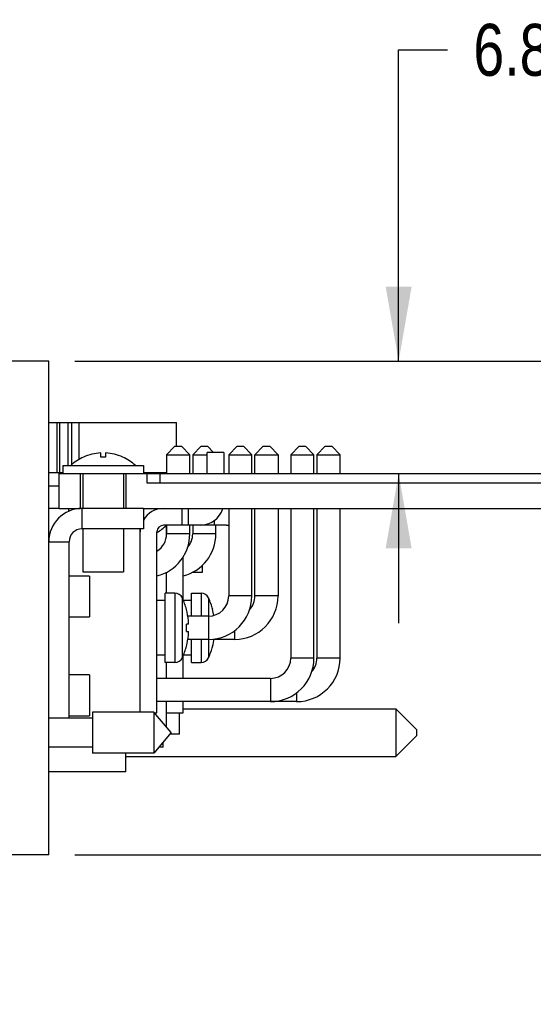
# Model space of a CAD drawing. Header units: inches. Extents: x 0 to 34, y 0 to 22.
# Tile 31 of 42: x 14.5 to 15.8, y 16.9 to 19.2. Entities that reach past the tile are written whole.
import ezdxf

# ---------------------------------------------------------------- set-up
doc = ezdxf.new("R2010")
doc.units = ezdxf.units.IN
doc.header["$LTSCALE"] = 1.87
doc.header["$MEASUREMENT"] = 0
doc.layers.get('0').update_dxf_attribs({"linetype": 'CONTINUOUS'})
doc.layers.add('02___PRT_ALL_AXES', color=7, linetype='CONTINUOUS')
doc.layers.add('DIMENSIONS', color=7, linetype='CONTINUOUS')
doc.styles.get("Standard").update_dxf_attribs({"font": 'txt', "width": 0.8})
doc.dimstyles.new('DIMSTYLE_1', dxfattribs={"dimtxt": 0.125, "dimasz": 0.18, "dimexe": 0.125, "dimexo": 0.0625, "dimgap": 0.0625, "dimtad": 0, "dimtih": 1, "dimtoh": 1, "dimzin": 0, "dimdsep": 46, "dimtxsty": 'STANDARD', "dimblk": '_FILLED', "dimblk1": '_FILLED', "dimblk2": '_FILLED', "dimcen": 0.09, "dimazin": 0, "dimtp": 0.01, "dimtm": 0.01, "dimtfac": 1, "dimtofl": 0, "dimtmove": 0, "dimatfit": 3, "dimldrblk": '_FILLED', "dimfxl": 1, "dimtolj": 1, "dimtzin": 0, "dimarcsym": 0})

# ---------------------------------------------------------------- blocks, each defined once
blk = doc.blocks.new('_FILLED')
at = {"color": 0, "linetype": 'BYBLOCK'}
blk.add_solid([(0, 0), (-1, 0.174), (-1, -0.174)], dxfattribs=at)
blk = doc.blocks.new('*D1')
at = {"layer": 'DIMENSIONS', "color": 2, "linetype": 'CONTINUOUS'}
for p, q in [((15.4446, 18.4076), (15.4446, 19.1576)), ((15.4446, 19.1576), (15.5621, 19.1576)), ((14.664, 18.4076), (15.5696, 18.4076)), ((15.4446, 18.1373), (15.4446, 17.7773))]:
    blk.add_line(p, q, dxfattribs=at)
at = {"layer": 'DIMENSIONS', "color": 2, "linetype": 'CONTINUOUS', "xscale": 0.18, "yscale": 0.18, "zscale": 0.18}
for p, rotation in [((15.4446, 18.4076), 270), ((15.4446, 18.1373), 90)]:
    blk.add_blockref('_FILLED', p, dxfattribs=dict(at, rotation=rotation))
at = {"layer": 'DIMENSIONS', "color": 2, "linetype": 'CONTINUOUS', "insert": (15.6246, 19.2201), "char_height": 0.125, "width": 1.125, "attachment_point": 1, "line_spacing_factor": 0.9}
blk.add_mtext('6.87{\\ftxt.shx;\\W1.000000;\\H0.125000; }[.270]', dxfattribs=at)
blk = doc.blocks.new('*D2')
at = {"layer": 'DIMENSIONS', "color": 2, "linetype": 'CONTINUOUS'}
for p, q in [((26.9322, 18.4076), (26.9322, 19.0354)), ((26.9322, 19.0354), (27.0497, 19.0354)), ((14.664, 18.4076), (27.0572, 18.4076)), ((26.0829, 18.2157), (27.0572, 18.2157)), ((26.9322, 18.2157), (26.9322, 17.8557))]:
    blk.add_line(p, q, dxfattribs=at)
at = {"layer": 'DIMENSIONS', "color": 2, "linetype": 'CONTINUOUS', "xscale": 0.18, "yscale": 0.18, "zscale": 0.18}
for p, rotation in [((26.9322, 18.4076), 270), ((26.9322, 18.2157), 90)]:
    blk.add_blockref('_FILLED', p, dxfattribs=dict(at, rotation=rotation))
at = {"layer": 'DIMENSIONS', "color": 2, "linetype": 'CONTINUOUS', "insert": (27.1122, 19.0979), "char_height": 0.125, "width": 1.125, "attachment_point": 1, "line_spacing_factor": 0.9}
blk.add_mtext('4.88{\\ftxt.shx;\\W1.000000;\\H0.125000; }[.192]', dxfattribs=at)
blk = doc.blocks.new('*D3')
at = {"layer": 'DIMENSIONS', "color": 2, "linetype": 'CONTINUOUS'}
for p, q in [((27.6822, 17.6113), (27.6822, 17.9713)), ((26.0526, 17.6113), (27.8072, 17.6113)), ((14.664, 17.2194), (27.8072, 17.2194)), ((27.6822, 17.2194), (27.6822, 16.8594))]:
    blk.add_line(p, q, dxfattribs=at)
at = {"layer": 'DIMENSIONS', "color": 2, "linetype": 'CONTINUOUS', "xscale": 0.18, "yscale": 0.18, "zscale": 0.18}
for p, rotation in [((27.6822, 17.6113), 270), ((27.6822, 17.2194), 90)]:
    blk.add_blockref('_FILLED', p, dxfattribs=dict(at, rotation=rotation))
at = {"layer": 'DIMENSIONS', "color": 2, "linetype": 'CONTINUOUS', "insert": (27.6822, 17.4778), "char_height": 0.125, "width": 1.125, "attachment_point": 2, "line_spacing_factor": 0.9}
blk.add_mtext('9.95{\\ftxt.shx;\\W1.000000;\\H0.125000; }[.392]', dxfattribs=at)

msp = doc.modelspace()

# ---------------------------------------------------------------- linework, layer by layer
at = {"color": 7, "linetype": 'CONTINUOUS'}
for p, q in [((14.6015, 18.4076), (14.5031, 18.4076)), ((14.6015, 17.2194), (14.6015, 18.4076)), ((14.6015, 18.2603), (14.9091, 18.2603)), ((14.6207, 18.2603), (14.6207, 18.1393)), ((14.6281, 18.1393), (14.6281, 18.2603)), ((14.6481, 18.157), (14.6481, 18.2603)), ((14.6561, 18.2603), (14.6561, 18.158)), ((14.6737, 18.2603), (14.6737, 18.1708)), ((14.9091, 18.2029), (14.9091, 18.2603)), ((14.7266, 18.1769), (14.7266, 18.187)), ((14.7385, 18.187), (14.7385, 18.1769)), ((14.8854, 18.1828), (14.9055, 18.2029)), ((14.9055, 18.2029), (14.9212, 18.2029)), ((14.9413, 18.1828), (14.9212, 18.2029)), ((14.9484, 18.1828), (14.9685, 18.2029)), ((14.9685, 18.2029), (14.9842, 18.2029)), ((14.983, 18.1373), (14.983, 18.1883)), ((15.0232, 18.1883), (14.983, 18.1883)), ((14.9988, 18.1883), (14.9842, 18.2029)), ((15.0232, 18.1883), (15.0232, 18.1373)), ((15.035, 18.1828), (15.0551, 18.2029)), ((15.0551, 18.2029), (15.0708, 18.2029)), ((15.0909, 18.1828), (15.0708, 18.2029)), ((15.0862, 18.1883), (15.0854, 18.1883)), ((15.0862, 18.1883), (15.0862, 18.1875)), ((15.098, 18.1828), (15.1181, 18.2029)), ((15.1181, 18.2029), (15.1338, 18.2029)), ((15.1539, 18.1828), (15.1338, 18.2029)), ((15.1846, 18.1828), (15.2047, 18.2029)), ((15.2047, 18.2029), (15.2204, 18.2029)), ((15.2405, 18.1828), (15.2204, 18.2029)), ((15.2476, 18.1828), (15.2677, 18.2029)), ((15.2677, 18.2029), (15.2834, 18.2029)), ((15.3035, 18.1828), (15.2834, 18.2029)), ((14.6853, 18.1769), (14.6853, 18.1771)), ((14.7798, 18.1771), (14.7798, 18.1769)), ((14.8854, 18.1828), (14.8854, 18.1373)), ((14.8854, 18.1828), (14.9413, 18.1828)), ((14.9413, 18.1373), (14.9413, 18.1828)), ((14.9484, 18.1828), (14.9484, 18.1373)), ((14.9484, 18.1828), (14.983, 18.1828)), ((15.035, 18.1828), (15.035, 18.1373)), ((15.035, 18.1828), (15.0909, 18.1828)), ((15.0909, 18.1373), (15.0909, 18.1828)), ((15.098, 18.1373), (15.098, 18.1828)), ((15.098, 18.1828), (15.1539, 18.1828)), ((15.1539, 18.1828), (15.1539, 18.1373)), ((15.1846, 18.1828), (15.1846, 18.1373)), ((15.1846, 18.1828), (15.2405, 18.1828)), ((15.2405, 18.1373), (15.2405, 18.1828)), ((15.2476, 18.1828), (15.2476, 18.1373)), ((15.2476, 18.1828), (15.3035, 18.1828)), ((15.3035, 18.1373), (15.3035, 18.1828)), ((14.6351, 18.1393), (14.6015, 18.1393)), ((14.6267, 18.0533), (14.6267, 18.1373)), ((14.6351, 18.157), (14.6351, 18.1373)), ((14.6351, 18.157), (14.83, 18.157)), ((14.6474, 18.1373), (26.1822, 18.1373)), ((14.6833, 18.1373), (14.6833, 18.0533)), ((14.7818, 18.1373), (14.7818, 18.0533)), ((14.83, 18.157), (14.83, 18.1373)), ((14.8854, 18.1393), (14.83, 18.1393)), ((14.8378, 18.1373), (14.8378, 18.1153)), ((14.8401, 18.1373), (14.8401, 18.1393)), ((14.8693, 18.1373), (14.8693, 18.1153)), ((14.8378, 18.1153), (25.7252, 18.1153)), ((14.6015, 18.1075), (14.6267, 18.1075)), ((14.6267, 18.0533), (14.6015, 18.0533)), ((14.6488, 18.0533), (14.6488, 18.0459)), ((14.6815, 18.0533), (14.6815, 18.0043)), ((14.8295, 18.0533), (14.8295, 18.0043)), ((14.922, 18.0533), (14.922, 18.0131)), ((14.9382, 18.0131), (14.9382, 18.0533)), ((15.035, 18.0533), (15.035, 17.8426)), ((15.0909, 17.8426), (15.0909, 18.0533)), ((15.098, 17.8426), (15.098, 18.0533)), ((15.1539, 18.0533), (15.1539, 17.8426)), ((15.1846, 18.0533), (15.1846, 17.693)), ((15.2405, 17.693), (15.2405, 18.0533)), ((15.2476, 18.0533), (15.2476, 17.693)), ((15.3035, 17.693), (15.3035, 18.0533)), ((14.8297, 18.0253), (14.8295, 18.0253)), ((15.0012, 18.0131), (15.0012, 18.0253)), ((14.8295, 18.0043), (14.6815, 18.0043)), ((14.6833, 18.0043), (14.6833, 17.901)), ((14.7818, 18.0043), (14.7818, 17.901)), ((14.822, 17.5627), (14.822, 18.0043)), ((14.8622, 17.5611), (14.8622, 17.997)), ((15.0299, 18.0131), (14.8783, 18.0131)), ((14.885, 17.9893), (14.885, 18.0131)), ((14.8854, 18.0131), (14.8854, 17.9922)), ((14.9413, 17.9922), (14.9413, 18.0131)), ((14.9484, 18.0131), (14.9484, 17.9922)), ((14.985, 18.0165), (14.985, 18.0131)), ((15.0043, 17.9922), (15.0043, 18.0131)), ((14.6015, 17.9733), (14.6505, 17.9733)), ((14.6505, 17.5485), (14.6505, 17.9733)), ((14.9413, 17.9922), (14.8854, 17.9922)), ((15.0043, 17.9922), (14.9484, 17.9922)), ((14.9252, 17.8336), (14.9252, 17.9376)), ((14.6833, 17.901), (14.7818, 17.901)), ((14.885, 17.8493), (14.885, 17.8998)), ((14.9715, 17.8995), (14.9476, 17.8995)), ((14.9715, 17.9171), (14.9715, 17.8995)), ((14.7, 17.8905), (14.6505, 17.8905)), ((14.7, 17.8905), (14.7, 17.7921)), ((14.8821, 17.8317), (14.8622, 17.8317)), ((14.8821, 17.6824), (14.8821, 17.8493)), ((14.9055, 17.8493), (14.8821, 17.8493)), ((14.9055, 17.8493), (14.9055, 17.6824)), ((14.9233, 17.8379), (14.9233, 17.6938)), ((14.9452, 17.8318), (14.9259, 17.8318)), ((14.9452, 17.7938), (14.9452, 17.8493)), ((14.9452, 17.8493), (14.9686, 17.8493)), ((14.9686, 17.8493), (14.9686, 17.7938)), ((14.9865, 17.8379), (14.9865, 17.7938)), ((15.0909, 17.8426), (15.035, 17.8426)), ((15.1539, 17.8426), (15.098, 17.8426)), ((14.9334, 17.8102), (14.9331, 17.8102)), ((14.9965, 17.8102), (14.9963, 17.8102)), ((14.6505, 17.7921), (14.7, 17.7921)), ((14.9862, 17.7938), (14.9366, 17.7938)), ((14.9862, 17.7938), (14.9862, 17.7379)), ((14.9381, 17.7744), (14.9331, 17.7744)), ((14.9331, 17.7574), (14.9381, 17.7574)), ((15.0492, 17.7593), (15.0492, 17.7379)), ((14.9862, 17.7379), (14.9366, 17.7379)), ((14.9452, 17.6824), (14.9452, 17.7379)), ((14.9686, 17.7379), (14.9686, 17.6824)), ((14.9865, 17.7379), (14.9865, 17.6938)), ((15.0492, 17.7379), (14.9998, 17.7379)), ((14.9331, 17.7215), (14.9334, 17.7215)), ((14.9963, 17.7215), (14.9965, 17.7215)), ((14.8821, 17.6999), (14.8622, 17.6999)), ((14.9252, 17.6442), (14.9252, 17.6981)), ((14.9452, 17.6999), (14.9259, 17.6999)), ((15.2405, 17.693), (15.1846, 17.693)), ((15.3035, 17.693), (15.2476, 17.693)), ((14.9055, 17.6824), (14.8821, 17.6824)), ((14.885, 17.6442), (14.885, 17.6824)), ((14.9452, 17.6824), (14.9686, 17.6824)), ((14.7, 17.6525), (14.6505, 17.6525)), ((14.7, 17.6525), (14.7, 17.5541)), ((15.1358, 17.6442), (14.8622, 17.6442)), ((15.1358, 17.6442), (15.1358, 17.5883)), ((15.1988, 17.6097), (15.1988, 17.5883)), ((15.1988, 17.5883), (14.8622, 17.5883)), ((14.885, 17.5268), (14.885, 17.5883)), ((14.9252, 17.5611), (14.9252, 17.5883)), ((14.9252, 17.571), (15.4375, 17.571)), ((15.4375, 17.571), (15.4375, 17.456)), ((15.4375, 17.571), (15.4875, 17.521)), ((14.7068, 17.5485), (14.6015, 17.5485)), ((14.6505, 17.5541), (14.7, 17.5541)), ((14.7068, 17.5627), (14.7068, 17.4643)), ((14.8549, 17.5627), (14.7068, 17.5627)), ((14.8549, 17.5627), (14.8549, 17.4643)), ((14.8962, 17.5135), (14.8549, 17.5627)), ((14.8562, 17.5611), (14.8622, 17.5611)), ((14.885, 17.5611), (14.9252, 17.5611)), ((14.9165, 17.51), (14.9165, 17.5611)), ((15.4875, 17.521), (15.4875, 17.506)), ((14.8962, 17.5135), (14.8549, 17.4643)), ((14.9165, 17.51), (14.8932, 17.51)), ((15.4375, 17.456), (15.4875, 17.506)), ((14.7068, 17.4785), (14.6015, 17.4785)), ((14.8771, 17.4785), (14.8668, 17.4785)), ((14.8771, 17.4785), (14.8771, 17.4908)), ((14.8549, 17.4643), (14.7068, 17.4643)), ((14.7875, 17.4195), (14.7875, 17.4643)), ((14.7875, 17.456), (15.4375, 17.456)), ((14.7875, 17.4195), (14.6015, 17.4195)), ((14.6015, 17.2194), (14.5031, 17.2194))]:
    msp.add_line(p, q, dxfattribs=at)
at = {"color": 3, "linetype": 'CONTINUOUS'}
msp.add_line((14.8295, 18.0533), (14.6815, 18.0533), dxfattribs=at)
at = {"color": 7, "linetype": 'CONTINUOUS'}
for centre, radius, start, end in [((14.7325, 18.0724), 0.1147, 92.9506, 114.3181), ((14.7325, 18.0724), 0.1147, 65.6819, 87.0494), ((14.7325, 18.0724), 0.1149, 114.2839, 132.599), ((14.7325, 18.0724), 0.1047, 86.767, 93.233), ((14.7325, 18.0724), 0.1149, 47.401, 65.7161), ((14.8783, 17.997), 0.0563, 90, 150.0504), ((14.9669, 18.0694), 0.0563, 270, 343.2777), ((14.6815, 17.9733), 0.031, 90, 180), ((14.8783, 17.997), 0.0563, 172.4156, 180), ((14.8783, 17.997), 0.0161, 90, 180), ((14.7841, 18.1221), 0.1489, 301.6678, 312.8408), ((15.0299, 18.0694), 0.0563, 270, 275.3381), ((14.8366, 17.9922), 0.1047, 284.1857, 360), ((14.8366, 17.9922), 0.0488, 301.7523, 360), ((14.8996, 17.9922), 0.1047, 284.1914, 360), ((14.8996, 17.9922), 0.0488, 317.3862, 360), ((14.9055, 17.8296), 0.0197, 24.8093, 90), ((14.7675, 17.7659), 0.1717, 14.9647, 24.8093), ((14.9686, 17.8296), 0.0197, 24.8093, 90), ((14.9862, 17.8426), 0.1047, 270, 360), ((14.9862, 17.8426), 0.0488, 270, 360), ((14.8306, 17.7659), 0.1717, 14.9647, 24.8093), ((15.0492, 17.8426), 0.1047, 270, 360), ((15.0492, 17.8426), 0.0488, 317.3862, 360), ((14.7675, 17.7659), 0.1715, 5.8761, 14.9835), ((14.8306, 17.7659), 0.1715, 10.0357, 14.9835), ((14.8527, 17.7789), 0.0855, 1.0148, 3.0393), ((14.7675, 17.7659), 0.1659, 357.0625, 2.9375), ((14.8527, 17.7789), 0.0855, 356.9607, 358.9852), ((14.8527, 17.7528), 0.0855, 356.9634, 3.0366), ((14.8529, 17.7789), 0.0853, 358.986, 1.014), ((14.7675, 17.7659), 0.1715, 345.0165, 354.1239), ((14.8306, 17.7659), 0.1715, 345.0165, 351.1473), ((14.7675, 17.7659), 0.1717, 335.1907, 345.0353), ((14.8306, 17.7659), 0.1717, 335.1907, 345.0353), ((14.9055, 17.7021), 0.0197, 270, 335.1907), ((14.9686, 17.7021), 0.0197, 270, 335.1907), ((15.1358, 17.693), 0.1047, 270, 360), ((15.1358, 17.693), 0.0488, 270, 360), ((15.1988, 17.693), 0.1047, 270, 360), ((15.1988, 17.693), 0.0488, 317.3862, 360)]:
    msp.add_arc(centre, radius, start, end, dxfattribs=at)
at = {"color": 3, "linetype": 'CONTINUOUS'}
msp.add_arc((14.6815, 17.9733), 0.08, 90, 180, dxfattribs=at)
at = {"layer": '02___PRT_ALL_AXES', "color": 7, "linetype": 'CONTINUOUS'}
for p, q in [((14.6267, 18.1373), (14.6474, 18.1373)), ((14.6775, 18.1373), (14.6775, 18.0533)), ((14.7875, 18.1373), (14.7875, 18.0533)), ((14.6267, 18.0533), (14.6775, 18.0533)), ((14.8295, 18.0533), (25.6464, 18.0533))]:
    msp.add_line(p, q, dxfattribs=at)

# ---------------------------------------------------------------- dimensions: what is measured, and where the dimension line sits
at = {"layer": 'DIMENSIONS', "color": 2, "linetype": 'CONTINUOUS'}
for base, p1, p2, angle, picture, middle in [((15.4446, 18.1373), (14.6015, 18.4076), (14.8693, 18.1373), 270, '*D1', (16.1871, 19.1576)), ((26.9322, 18.2157), (14.6015, 18.4076), (26.0204, 18.2157), 270, '*D2', (27.6747, 19.0354)), ((27.6822, 17.6113), (14.6015, 17.2194), (25.9901, 17.6113), 90, '*D3', (27.6822, 17.4153))]:
    dim = msp.add_linear_dim(base=base, p1=p1, p2=p2, angle=angle, dimstyle='DIMSTYLE_1', dxfattribs=at)
    dim.commit()
    dim.dimension.update_dxf_attribs({"geometry": picture, "text_midpoint": middle, "dimtype": 160})

doc.saveas('drawing.dxf')
